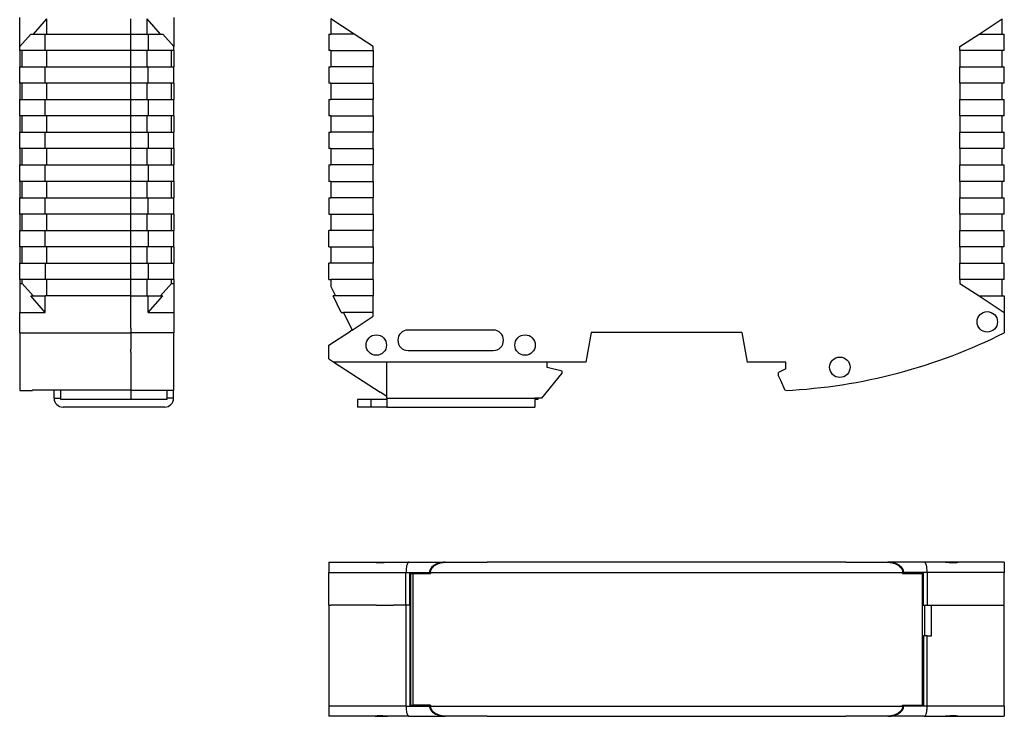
# Model space of a CAD drawing. Extents: x -11 to 300, y -102 to 102.
# Tile 1 of 5: x -11 to 133, y -102 to 0. Entities that reach past the tile are written whole.
import ezdxf

# ---------------------------------------------------------------- set-up
doc = ezdxf.new("R2010")
doc.units = 0
doc.layers.get('0').update_dxf_attribs({"linetype": 'CONTINUOUS'})

# ---------------------------------------------------------------- blocks, each defined once
blk = doc.blocks.new('ME_MAX_GEH-L_G_2-2_H_SELECT__11', base_point=(5, -55.7))
at = {"color": 7}
for p, q in [((5, -0.8), (5, 0.11)), ((9.33, -2.1), (7.37, 0.11)), ((7.37, -2.1), (7.37, 0.11)), ((11.3, 0.3), (11.3, -3.92)), ((5, -2.1), (5, -0.8)), ((5, -2.8), (5, -2.1)), ((5, -2.1), (7.37, -2.1)), ((5, -3.8), (5, -2.8)), ((7.37, -2.1), (7.55, -2.1)), ((7.55, -2.1), (7.55, -4.5)), ((7.55, -2.1), (9.33, -2.1)), ((9.33, -2.1), (9.68, -2.1)), ((11.3, -3.92), (9.68, -2.1)), ((5, -4.5), (5, -3.8)), ((11.3, -4.5), (11.3, -3.92)), ((7.37, -4.5), (5, -4.5)), ((5, -6.9), (5, -4.5)), ((7.55, -4.5), (7.37, -4.5)), ((7.37, -6.9), (7.37, -4.5)), ((10.95, -4.5), (7.55, -4.5)), ((11.3, -4.5), (10.95, -4.5)), ((10.95, -6.9), (10.95, -4.5)), ((11.3, -4.5), (11.3, -6.9)), ((5, -9.3), (5, -6.9)), ((5, -6.9), (7.37, -6.9)), ((7.37, -6.9), (7.55, -6.9)), ((7.55, -6.9), (10.95, -6.9)), ((7.55, -9.3), (7.55, -6.9)), ((10.95, -6.9), (11.3, -6.9)), ((11.3, -9.3), (11.3, -6.9)), ((5, -11.7), (5, -9.3)), ((7.37, -9.3), (5, -9.3)), ((7.37, -11.7), (7.37, -9.3)), ((7.55, -9.3), (7.37, -9.3)), ((10.95, -9.3), (7.55, -9.3)), ((10.95, -11.7), (10.95, -9.3)), ((11.3, -9.3), (10.95, -9.3)), ((11.3, -9.3), (11.3, -11.7)), ((5, -14.1), (5, -11.7)), ((5, -11.7), (7.37, -11.7)), ((7.37, -11.7), (7.55, -11.7)), ((7.55, -11.7), (7.55, -14.1)), ((7.55, -11.7), (10.95, -11.7)), ((10.95, -11.7), (11.3, -11.7)), ((11.3, -14.1), (11.3, -11.7)), ((5, -16.5), (5, -14.1)), ((7.37, -14.1), (5, -14.1)), ((7.37, -16.5), (7.37, -14.1)), ((7.55, -14.1), (7.37, -14.1)), ((10.95, -14.1), (7.55, -14.1)), ((10.95, -16.5), (10.95, -14.1)), ((11.3, -14.1), (10.95, -14.1)), ((11.3, -14.1), (11.3, -16.5)), ((5, -16.5), (7.37, -16.5)), ((5, -18.9), (5, -16.5)), ((7.37, -16.5), (7.55, -16.5)), ((7.55, -16.5), (7.55, -18.9)), ((7.55, -16.5), (10.95, -16.5)), ((10.95, -16.5), (11.3, -16.5)), ((11.3, -18.9), (11.3, -16.5)), ((5, -21.3), (5, -18.9)), ((7.37, -18.9), (5, -18.9)), ((7.37, -21.3), (7.37, -18.9)), ((7.55, -18.9), (7.37, -18.9)), ((10.95, -18.9), (7.55, -18.9)), ((10.95, -21.3), (10.95, -18.9)), ((11.3, -18.9), (10.95, -18.9)), ((11.3, -18.9), (11.3, -21.3)), ((5, -21.3), (7.37, -21.3)), ((5, -22), (5, -21.3)), ((7.37, -21.3), (7.55, -21.3)), ((7.55, -21.3), (10.95, -21.3)), ((7.55, -21.3), (7.55, -23.7)), ((10.95, -21.3), (11.3, -21.3)), ((11.3, -23.7), (11.3, -21.3)), ((5, -23), (5, -22)), ((5, -23.7), (5, -23)), ((7.37, -23.7), (5, -23.7)), ((5, -26.1), (5, -23.7)), ((7.37, -26.1), (7.37, -23.7)), ((7.55, -23.7), (7.37, -23.7)), ((10.95, -23.7), (7.55, -23.7)), ((11.3, -23.7), (10.95, -23.7)), ((10.95, -26.1), (10.95, -23.7)), ((11.3, -23.7), (11.3, -26.1)), ((5, -26.1), (7.37, -26.1)), ((5, -28.5), (5, -26.1)), ((7.37, -26.1), (7.55, -26.1)), ((7.55, -26.1), (10.95, -26.1)), ((7.55, -28.5), (7.55, -26.1)), ((10.95, -26.1), (11.3, -26.1)), ((11.3, -28.5), (11.3, -26.1)), ((5, -30.9), (5, -28.5)), ((7.37, -28.5), (5, -28.5)), ((7.55, -28.5), (7.37, -28.5)), ((7.37, -30.9), (7.37, -28.5)), ((10.95, -28.5), (7.55, -28.5)), ((10.95, -30.9), (10.95, -28.5)), ((11.3, -28.5), (10.95, -28.5)), ((11.3, -28.5), (11.3, -30.9)), ((5, -30.9), (7.37, -30.9)), ((5, -33.3), (5, -30.9)), ((7.37, -30.9), (7.55, -30.9)), ((7.55, -30.9), (10.95, -30.9)), ((7.55, -30.9), (7.55, -33.3)), ((10.95, -30.9), (11.3, -30.9)), ((11.3, -33.3), (11.3, -30.9)), ((5, -35.7), (5, -33.3)), ((7.37, -33.3), (5, -33.3)), ((7.37, -35.7), (7.37, -33.3)), ((7.55, -33.3), (7.37, -33.3)), ((10.95, -33.3), (7.55, -33.3)), ((10.95, -35.7), (10.95, -33.3)), ((11.3, -33.3), (10.95, -33.3)), ((11.3, -33.3), (11.3, -35.7)), ((5, -35.7), (7.37, -35.7)), ((5, -36.4), (5, -35.7)), ((7.37, -35.7), (7.55, -35.7)), ((7.55, -35.7), (7.55, -38.1)), ((7.55, -35.7), (10.95, -35.7)), ((10.95, -35.7), (11.3, -35.7)), ((11.3, -38.1), (11.3, -35.7)), ((5, -37.4), (5, -36.4)), ((5, -38.1), (5, -37.4)), ((7.37, -38.1), (5, -38.1)), ((5, -38.81), (5, -38.1)), ((5, -40.5), (5, -38.81)), ((7.55, -38.1), (7.37, -38.1)), ((7.37, -40.5), (7.37, -38.1)), ((10.95, -38.1), (7.55, -38.1)), ((9.33, -40.5), (10.95, -38.68)), ((10.95, -38.68), (10.95, -38.1)), ((11.3, -38.1), (10.95, -38.1)), ((10.95, -38.68), (11.3, -38.68)), ((11.3, -38.1), (11.3, -38.68)), ((11.3, -38.68), (11.3, -42.9)), ((5, -41.82), (5, -40.5)), ((5, -40.5), (7.37, -40.5)), ((5, -42.71), (5, -41.82)), ((7.37, -40.5), (7.55, -40.5)), ((7.55, -42.9), (9.68, -40.5)), ((7.55, -42.9), (7.55, -40.5)), ((7.55, -40.5), (9.33, -40.5)), ((9.33, -40.5), (9.68, -40.5)), ((5, -44.35), (5, -42.71)), ((7.55, -42.9), (11.3, -42.9)), ((11.3, -42.9), (11.3, -45.89)), ((5, -45.2), (5, -44.35)), ((5, -45.2), (5, -45.89)), ((11.3, -45.89), (5, -45.89)), ((5, -45.89), (5, -46.25)), ((11.3, -54.35), (11.3, -45.89)), ((5, -46.25), (5, -46.8)), ((5, -46.8), (5, -47.7)), ((5, -47.7), (5, -48.3)), ((5, -48.75), (5, -48.3)), ((5, -48.75), (5, -50.2)), ((5, -50.2), (5, -54.28)), ((5, -54.28), (5, -54.35)), ((11.3, -54.35), (5, -54.35)), ((5, -54.35), (5, -55.7)), ((10.25, -54.35), (10.25, -55.5)), ((10.25, -55.7), (5, -55.7)), ((10.25, -55.5), (10.25, -55.7))]:
    blk.add_line(p, q, dxfattribs=at)
blk = doc.blocks.new('ME_MAX_22_5_GEH-R_G_2-2_H_SELE3', base_point=(-11.3, -55.7))
at = {"color": 7}
for p, q in [((-11.3, -3.92), (-11.3, 0.3)), ((-7.37, 0.11), (-9.33, -2.1)), ((-7.37, 0.11), (-7.37, -2.1)), ((5, -0.8), (5, 0.11)), ((5, -2.1), (5, -0.8)), ((-11.3, -3.92), (-9.68, -2.1)), ((-9.68, -2.1), (-9.33, -2.1)), ((-9.33, -2.1), (-7.55, -2.1)), ((-7.55, -2.1), (-7.37, -2.1)), ((-7.55, -4.5), (-7.55, -2.1)), ((-7.37, -2.1), (5, -2.1)), ((5, -2.8), (5, -2.1)), ((5, -3.8), (5, -2.8)), ((-11.3, -4.5), (-11.3, -3.92)), ((5, -4.5), (5, -3.8)), ((-10.95, -4.5), (-11.3, -4.5)), ((-11.3, -4.5), (-11.3, -6.9)), ((-10.95, -6.9), (-10.95, -4.5)), ((-7.55, -4.5), (-10.95, -4.5)), ((-7.37, -4.5), (-7.55, -4.5)), ((-7.37, -4.5), (-7.37, -6.9)), ((5, -4.5), (-7.37, -4.5)), ((5, -6.9), (5, -4.5)), ((-11.3, -6.9), (-10.95, -6.9)), ((-11.3, -9.3), (-11.3, -6.9)), ((-10.95, -6.9), (-7.55, -6.9)), ((-7.55, -9.3), (-7.55, -6.9)), ((-7.55, -6.9), (-7.37, -6.9)), ((-7.37, -6.9), (5, -6.9)), ((5, -9.3), (5, -6.9)), ((-10.95, -9.3), (-11.3, -9.3)), ((-11.3, -9.3), (-11.3, -11.7)), ((-10.95, -11.7), (-10.95, -9.3)), ((-7.55, -9.3), (-10.95, -9.3)), ((-7.37, -9.3), (-7.55, -9.3)), ((5, -9.3), (-7.37, -9.3)), ((-7.37, -9.3), (-7.37, -11.7)), ((5, -11.7), (5, -9.3)), ((-11.3, -11.7), (-10.95, -11.7)), ((-11.3, -14.1), (-11.3, -11.7)), ((-10.95, -11.7), (-7.55, -11.7)), ((-7.55, -14.1), (-7.55, -11.7)), ((-7.55, -11.7), (-7.37, -11.7)), ((-7.37, -11.7), (5, -11.7)), ((5, -14.1), (5, -11.7)), ((-10.95, -14.1), (-11.3, -14.1)), ((-11.3, -14.1), (-11.3, -16.5)), ((-7.55, -14.1), (-10.95, -14.1)), ((-10.95, -16.5), (-10.95, -14.1)), ((-7.37, -14.1), (-7.55, -14.1)), ((-7.37, -14.1), (-7.37, -16.5)), ((5, -14.1), (-7.37, -14.1)), ((5, -16.5), (5, -14.1)), ((-11.3, -16.5), (-10.95, -16.5)), ((-11.3, -18.9), (-11.3, -16.5)), ((-10.95, -16.5), (-7.55, -16.5)), ((-7.55, -18.9), (-7.55, -16.5)), ((-7.55, -16.5), (-7.37, -16.5)), ((-7.37, -16.5), (5, -16.5)), ((5, -18.9), (5, -16.5)), ((-11.3, -18.9), (-11.3, -21.3)), ((-10.95, -18.9), (-11.3, -18.9)), ((-10.95, -21.3), (-10.95, -18.9)), ((-7.55, -18.9), (-10.95, -18.9)), ((-7.37, -18.9), (-7.55, -18.9)), ((-7.37, -18.9), (-7.37, -21.3)), ((5, -18.9), (-7.37, -18.9)), ((5, -21.3), (5, -18.9)), ((-11.3, -21.3), (-10.95, -21.3)), ((-11.3, -23.7), (-11.3, -21.3)), ((-10.95, -21.3), (-7.55, -21.3)), ((-7.55, -21.3), (-7.37, -21.3)), ((-7.55, -23.7), (-7.55, -21.3)), ((-7.37, -21.3), (5, -21.3)), ((5, -22), (5, -21.3)), ((5, -23), (5, -22)), ((5, -23.7), (5, -23)), ((-11.3, -23.7), (-11.3, -26.1)), ((-10.95, -23.7), (-11.3, -23.7)), ((-7.55, -23.7), (-10.95, -23.7)), ((-10.95, -26.1), (-10.95, -23.7)), ((-7.37, -23.7), (-7.55, -23.7)), ((-7.37, -23.7), (-7.37, -26.1)), ((5, -23.7), (-7.37, -23.7)), ((5, -26.1), (5, -23.7)), ((-11.3, -26.1), (-10.95, -26.1)), ((-11.3, -28.5), (-11.3, -26.1)), ((-10.95, -26.1), (-7.55, -26.1)), ((-7.55, -28.5), (-7.55, -26.1)), ((-7.55, -26.1), (-7.37, -26.1)), ((-7.37, -26.1), (5, -26.1)), ((5, -28.5), (5, -26.1)), ((-11.3, -28.5), (-11.3, -30.9)), ((-10.95, -28.5), (-11.3, -28.5)), ((-7.55, -28.5), (-10.95, -28.5)), ((-10.95, -30.9), (-10.95, -28.5)), ((-7.37, -28.5), (-7.55, -28.5)), ((-7.37, -28.5), (-7.37, -30.9)), ((5, -28.5), (-7.37, -28.5)), ((5, -30.9), (5, -28.5)), ((-11.3, -30.9), (-10.95, -30.9)), ((-11.3, -33.3), (-11.3, -30.9)), ((-10.95, -30.9), (-7.55, -30.9)), ((-7.55, -30.9), (-7.37, -30.9)), ((-7.55, -33.3), (-7.55, -30.9)), ((-7.37, -30.9), (5, -30.9)), ((5, -33.3), (5, -30.9)), ((-10.95, -33.3), (-11.3, -33.3)), ((-11.3, -33.3), (-11.3, -35.7)), ((-7.55, -33.3), (-10.95, -33.3)), ((-10.95, -35.7), (-10.95, -33.3)), ((-7.37, -33.3), (-7.55, -33.3)), ((-7.37, -33.3), (-7.37, -35.7)), ((5, -33.3), (-7.37, -33.3)), ((5, -35.7), (5, -33.3)), ((-11.3, -35.7), (-10.95, -35.7)), ((-11.3, -38.1), (-11.3, -35.7)), ((-10.95, -35.7), (-7.55, -35.7)), ((-7.55, -35.7), (-7.55, -38.1)), ((-7.55, -35.7), (-7.37, -35.7)), ((-7.37, -35.7), (5, -35.7)), ((5, -36.4), (5, -35.7)), ((5, -37.4), (5, -36.4)), ((5, -38.1), (5, -37.4)), ((-10.95, -38.1), (-11.3, -38.1)), ((-11.3, -38.1), (-11.3, -38.68)), ((-11.3, -38.68), (-10.95, -38.68)), ((-11.3, -38.68), (-11.3, -42.9)), ((-7.55, -38.1), (-10.95, -38.1)), ((-10.95, -38.68), (-10.95, -38.1)), ((-10.95, -38.68), (-9.33, -40.5)), ((-7.37, -38.1), (-7.55, -38.1)), ((-7.37, -38.1), (-7.37, -40.5)), ((5, -38.1), (-7.37, -38.1)), ((5, -38.81), (5, -38.1)), ((5, -40.5), (5, -38.81)), ((-7.55, -42.9), (-9.68, -40.5)), ((-9.68, -40.5), (-9.33, -40.5)), ((-9.33, -40.5), (-7.55, -40.5)), ((-7.37, -40.5), (-7.55, -40.5)), ((-7.55, -42.9), (-7.55, -40.5)), ((5, -40.5), (-7.37, -40.5)), ((5, -41.82), (5, -40.5)), ((5, -42.71), (5, -41.82)), ((-11.3, -45.89), (-11.3, -42.9)), ((-11.3, -42.9), (-7.55, -42.9)), ((5, -44.35), (5, -42.71)), ((5, -45.2), (5, -44.35)), ((-11.3, -45.89), (-11.3, -54.35)), ((-11.3, -45.89), (5, -45.89)), ((5, -45.2), (5, -45.89)), ((5, -45.89), (5, -46.25)), ((5, -46.25), (5, -46.8)), ((5, -46.8), (5, -47.7)), ((5, -47.7), (5, -48.3)), ((5, -48.75), (5, -48.3)), ((5, -48.75), (5, -50.2)), ((5, -50.2), (5, -54.28)), ((-11.3, -54.35), (-9.4, -54.35)), ((-9.4, -54.28), (-9.4, -54.35)), ((-9.4, -54.28), (5, -54.28)), ((-5.25, -55.5), (-5.25, -54.28)), ((5, -54.28), (5, -54.35)), ((5, -54.35), (5, -55.7)), ((-5.25, -55.7), (-5.25, -55.5)), ((5, -55.7), (-5.25, -55.7))]:
    blk.add_line(p, q, dxfattribs=at)
blk = doc.blocks.new('VAL-M_FUSSRIEGEL_H_SELECT__13', base_point=(-6.25, -56.8))
at = {"color": 7}
for p, q in [((-6.25, -55.5), (-6.25, -54.28)), ((-5.25, -55.5), (-5.25, -54.28)), ((10.25, -54.35), (10.25, -55.5)), ((11.25, -55.5), (11.25, -54.35)), ((-6.25, -55.5), (-5.25, -55.5)), ((-5.25, -55.7), (-5.25, -55.5)), ((5, -55.7), (-5.25, -55.7)), ((10.25, -55.7), (5, -55.7)), ((10.25, -55.5), (10.25, -55.7)), ((11.25, -55.5), (10.25, -55.5)), ((9.95, -56.8), (-4.95, -56.8))]:
    blk.add_line(p, q, dxfattribs=at)
for centre, start, end in [((-4.95, -55.5), 180, 270), ((9.95, -55.5), 270, 0)]:
    blk.add_arc(centre, 1.3, start, end, dxfattribs=at)
blk = doc.blocks.new('ME_MAX_22_5_G_2-2_H_SELECT__14', base_point=(-11.3, -56.8))
for name, p in [('ME_MAX_22_5_GEH-R_G_2-2_H_SELE3', (-11.3, -55.7)), ('ME_MAX_GEH-L_G_2-2_H_SELECT__11', (5, -55.7)), ('VAL-M_FUSSRIEGEL_H_SELECT__13', (-6.25, -56.8))]:
    blk.add_blockref(name, p)
blk = doc.blocks.new('SA-RECHTS1', base_point=(-11.3, -56.8))
blk.add_blockref('ME_MAX_22_5_G_2-2_H_SELECT__14', (-11.3, -56.8))
blk = doc.blocks.new('ME_MAX_GEH-L_G_2-2_H_SELECT__27', base_point=(34.02, -85.82))
at = {"color": 7}
for p, q in [((34.02, -79.52), (34.02, -81.02)), ((34.02, -79.52), (40.8, -79.52)), ((40.8, -79.52), (42.62, -79.52)), ((42.62, -79.52), (45.76, -79.52)), ((45.76, -79.52), (51.08, -79.52)), ((51.08, -79.52), (51.23, -79.52)), ((51.23, -79.52), (57.24, -79.52)), ((58.12, -79.52), (57.24, -79.52)), ((99.92, -79.52), (58.12, -79.52)), ((101.02, -79.52), (99.92, -79.52)), ((109.8, -79.52), (101.02, -79.52)), ((109.8, -79.52), (115.81, -79.52)), ((115.81, -79.52), (115.96, -79.52)), ((121.28, -79.52), (115.96, -79.52)), ((124.42, -79.52), (121.28, -79.52)), ((126.24, -79.52), (124.42, -79.52)), ((133.02, -79.52), (126.24, -79.52)), ((133.02, -79.52), (133.02, -81.02)), ((34.02, -85.82), (34.02, -81.02)), ((34.02, -81.02), (45.32, -81.02)), ((45.32, -85.82), (45.32, -81.02)), ((45.32, -81.02), (48.77, -81.02)), ((48.77, -81.12), (45.87, -81.12)), ((45.87, -85.82), (45.87, -81.12)), ((48.77, -81.12), (48.77, -81.02)), ((48.77, -81.12), (48.92, -81.12)), ((71.23, -81.02), (94.57, -81.02)), ((118.12, -81.12), (118.27, -81.12)), ((118.27, -81.02), (118.27, -81.12)), ((121.72, -81.02), (118.27, -81.02)), ((121.17, -81.12), (118.27, -81.12)), ((121.17, -85.82), (121.17, -81.12)), ((133.02, -81.02), (121.72, -81.02)), ((121.72, -81.02), (121.72, -85.82)), ((133.02, -85.82), (133.02, -81.02)), ((34.02, -85.82), (34.32, -85.82)), ((34.65, -85.82), (34.32, -85.82)), ((34.99, -85.82), (34.65, -85.82)), ((35.35, -85.82), (34.99, -85.82)), ((35.72, -85.82), (35.35, -85.82)), ((37.17, -85.82), (35.72, -85.82)), ((37.19, -85.82), (37.17, -85.82)), ((37.42, -85.82), (37.19, -85.82)), ((37.63, -85.82), (37.42, -85.82)), ((37.67, -85.82), (37.63, -85.82)), ((37.89, -85.82), (37.67, -85.82)), ((38.84, -85.82), (37.89, -85.82)), ((39.77, -85.82), (38.84, -85.82)), ((39.79, -85.82), (39.77, -85.82)), ((40.29, -85.82), (39.79, -85.82)), ((40.31, -85.82), (40.29, -85.82)), ((40.61, -85.82), (40.31, -85.82)), ((40.63, -85.82), (40.61, -85.82)), ((40.97, -85.82), (40.63, -85.82)), ((40.97, -85.82), (41.13, -85.82)), ((41.13, -85.82), (41.15, -85.82)), ((41.15, -85.82), (43.47, -85.82)), ((45.26, -85.82), (43.47, -85.82)), ((45.28, -85.82), (45.26, -85.82)), ((45.32, -85.82), (45.28, -85.82)), ((45.87, -85.82), (45.32, -85.82)), ((46.02, -85.82), (45.87, -85.82)), ((121.02, -85.82), (121.17, -85.82)), ((121.17, -85.82), (121.38, -85.82)), ((121.38, -85.82), (121.72, -85.82)), ((121.72, -85.82), (121.76, -85.82)), ((121.76, -85.82), (121.78, -85.82)), ((121.78, -85.82), (122.35, -85.82)), ((122.35, -85.82), (125.89, -85.82)), ((125.89, -85.82), (125.91, -85.82)), ((125.91, -85.82), (126.41, -85.82)), ((126.41, -85.82), (126.43, -85.82)), ((126.43, -85.82), (126.73, -85.82)), ((126.73, -85.82), (126.75, -85.82)), ((126.75, -85.82), (127.25, -85.82)), ((127.25, -85.82), (127.27, -85.82)), ((127.27, -85.82), (128.02, -85.82)), ((128.02, -85.82), (129.15, -85.82)), ((129.15, -85.82), (129.37, -85.82)), ((129.37, -85.82), (130.52, -85.82)), ((130.52, -85.82), (131.32, -85.82)), ((131.32, -85.82), (131.69, -85.82)), ((131.69, -85.82), (132.72, -85.82)), ((132.72, -85.82), (133.02, -85.82))]:
    blk.add_line(p, q, dxfattribs=at)
for points in [[(40.8, -79.52, -0.049476), (40.86, -79.53, 0.003337), (40.97, -79.55), (41.04, -79.56, 0.016398), (41.18, -79.58), (41.32, -79.59), (41.45, -79.59, 0.018281), (41.77, -79.58), (41.94, -79.57), (42.11, -79.55, -0.010813), (42.45, -79.52), (42.62, -79.52)], [(45.76, -79.52, 0.139371), (45.69, -79.54, 0.092196), (45.61, -79.61, 0.055002), (45.54, -79.72, 0.034968), (45.48, -79.87, 0.024605), (45.42, -80.06, 0.019046), (45.38, -80.27, 0.02291), (45.34, -80.63, 0.019914), (45.32, -81.02)], [(51.08, -79.52, 0.034065), (50.6, -79.55, 0.035598), (50.14, -79.65, 0.039238), (49.72, -79.81, 0.044815), (49.36, -80.02, 0.053533), (49.08, -80.27, 0.05288), (48.91, -80.51, 0.060404), (48.81, -80.76, 0.066166), (48.77, -81.02)], [(118.27, -81.02, 0.066595), (118.23, -80.76, 0.062068), (118.13, -80.51, 0.055065), (117.96, -80.27, 0.055835), (117.68, -80.02, 0.046728), (117.32, -79.81, 0.04046), (116.9, -79.65, 0.036225), (116.44, -79.55, 0.034422), (115.96, -79.52)], [(121.72, -81.02, 0.019521), (121.7, -80.63, 0.021912), (121.66, -80.27, 0.017985), (121.62, -80.06, 0.022872), (121.56, -79.87, 0.031873), (121.5, -79.72, 0.048525), (121.43, -79.61, 0.080797), (121.35, -79.54, 0.130293), (121.28, -79.52)], [(124.42, -79.52, -0.020449), (124.76, -79.54), (124.93, -79.55, 0.005388), (125.27, -79.58), (125.43, -79.59), (125.59, -79.59, 0.024543), (125.86, -79.58), (125.93, -79.57, 0.012508), (126.07, -79.55), (126.13, -79.54, -0.009911), (126.22, -79.52), (126.24, -79.52)]]:
    blk.add_lwpolyline(points, format="xyb", dxfattribs=at)
blk = doc.blocks.new('ME_MAX_22_5_GEH-R_G_2-2_H_SELE8', base_point=(34.02, -102.12))
at = {"color": 7}
for p, q in [((34.02, -85.82), (34.32, -85.82)), ((34.02, -85.82), (34.02, -100.62)), ((34.65, -85.82), (34.32, -85.82)), ((34.99, -85.82), (34.65, -85.82)), ((35.35, -85.82), (34.99, -85.82)), ((35.72, -85.82), (35.35, -85.82)), ((37.17, -85.82), (35.72, -85.82)), ((37.19, -85.82), (37.17, -85.82)), ((37.42, -85.82), (37.19, -85.82)), ((37.63, -85.82), (37.42, -85.82)), ((37.67, -85.82), (37.63, -85.82)), ((37.89, -85.82), (37.67, -85.82)), ((38.84, -85.82), (37.89, -85.82)), ((39.77, -85.82), (38.84, -85.82)), ((39.79, -85.82), (39.77, -85.82)), ((40.29, -85.82), (39.79, -85.82)), ((40.31, -85.82), (40.29, -85.82)), ((40.61, -85.82), (40.31, -85.82)), ((40.63, -85.82), (40.61, -85.82)), ((40.97, -85.82), (40.63, -85.82)), ((40.97, -85.82), (41.13, -85.82)), ((41.13, -85.82), (41.15, -85.82)), ((41.15, -85.82), (43.47, -85.82)), ((45.26, -85.82), (43.47, -85.82)), ((45.28, -85.82), (45.26, -85.82)), ((45.32, -85.82), (45.28, -85.82)), ((45.87, -85.82), (45.32, -85.82)), ((45.32, -85.82), (45.32, -100.62)), ((46.02, -85.82), (45.87, -85.82)), ((45.87, -85.82), (45.87, -100.52)), ((121.02, -85.82), (121.17, -85.82)), ((121.17, -85.82), (121.38, -85.82)), ((121.38, -85.82), (121.72, -85.82)), ((121.38, -90.32), (121.38, -85.82)), ((121.72, -85.82), (121.76, -85.82)), ((121.76, -85.82), (121.78, -85.82)), ((121.78, -85.82), (122.35, -85.82)), ((122.35, -85.82), (125.89, -85.82)), ((122.35, -90.32), (122.35, -85.82)), ((125.89, -85.82), (125.91, -85.82)), ((125.91, -85.82), (126.41, -85.82)), ((126.41, -85.82), (126.43, -85.82)), ((126.43, -85.82), (126.73, -85.82)), ((126.73, -85.82), (126.75, -85.82)), ((126.75, -85.82), (127.25, -85.82)), ((127.25, -85.82), (127.27, -85.82)), ((127.27, -85.82), (128.02, -85.82)), ((128.02, -85.82), (129.15, -85.82)), ((129.15, -85.82), (129.37, -85.82)), ((129.37, -85.82), (130.52, -85.82)), ((130.52, -85.82), (131.32, -85.82)), ((131.32, -85.82), (131.69, -85.82)), ((131.69, -85.82), (132.72, -85.82)), ((132.72, -85.82), (133.02, -85.82)), ((133.02, -100.62), (133.02, -85.82)), ((121.38, -90.32), (121.17, -90.32)), ((121.17, -90.32), (121.17, -100.52)), ((121.72, -90.32), (121.38, -90.32)), ((121.72, -90.32), (122.35, -90.32)), ((121.72, -100.62), (121.72, -90.32)), ((45.32, -100.62), (34.02, -100.62)), ((34.02, -100.62), (34.02, -102.12)), ((45.32, -100.62), (48.77, -100.62)), ((48.77, -100.52), (45.87, -100.52)), ((48.92, -100.52), (48.77, -100.52)), ((48.77, -100.62), (48.77, -100.52)), ((118.27, -100.52), (118.12, -100.52)), ((118.27, -100.52), (118.27, -100.62)), ((121.17, -100.52), (118.27, -100.52)), ((121.72, -100.62), (118.27, -100.62)), ((133.02, -100.62), (121.72, -100.62)), ((133.02, -100.62), (133.02, -102.12)), ((40.8, -102.12), (34.02, -102.12)), ((40.8, -102.12), (42.62, -102.12)), ((45.76, -102.12), (42.62, -102.12)), ((45.76, -102.12), (51.08, -102.12)), ((51.23, -102.12), (51.08, -102.12)), ((57.24, -102.12), (51.23, -102.12)), ((57.24, -102.12), (58.12, -102.12)), ((58.12, -102.12), (99.92, -102.12)), ((99.92, -102.12), (101.02, -102.12)), ((101.02, -102.12), (109.8, -102.12)), ((115.81, -102.12), (109.8, -102.12)), ((115.96, -102.12), (115.81, -102.12)), ((121.28, -102.12), (115.96, -102.12)), ((121.28, -102.12), (124.42, -102.12)), ((124.42, -102.12), (126.24, -102.12)), ((126.24, -102.12), (133.02, -102.12))]:
    blk.add_line(p, q, dxfattribs=at)
for points in [[(45.32, -100.62, 0.019521), (45.34, -101.01, 0.021912), (45.38, -101.37, 0.017985), (45.42, -101.58, 0.022872), (45.48, -101.77, 0.031873), (45.54, -101.92, 0.048525), (45.61, -102.03, 0.080797), (45.69, -102.1, 0.130293), (45.76, -102.12)], [(48.77, -100.62, 0.066595), (48.81, -100.88, 0.062068), (48.91, -101.13, 0.055065), (49.08, -101.37, 0.055835), (49.36, -101.62, 0.046728), (49.72, -101.83, 0.04046), (50.14, -101.99, 0.036225), (50.6, -102.09, 0.034422), (51.08, -102.12)], [(115.96, -102.12, 0.034065), (116.44, -102.09, 0.035598), (116.9, -101.99, 0.039238), (117.32, -101.83, 0.044815), (117.68, -101.62, 0.053533), (117.96, -101.37, 0.05288), (118.13, -101.13, 0.060404), (118.23, -100.88, 0.066166), (118.27, -100.62)], [(121.28, -102.12, 0.139371), (121.35, -102.1, 0.092196), (121.43, -102.03, 0.055002), (121.5, -101.92, 0.034968), (121.56, -101.77, 0.024605), (121.62, -101.58, 0.019046), (121.66, -101.37, 0.02291), (121.7, -101.01, 0.019914), (121.72, -100.62)], [(42.62, -102.12, -0.020449), (42.28, -102.1), (42.11, -102.09, 0.005388), (41.77, -102.06), (41.61, -102.05), (41.45, -102.05, 0.024543), (41.18, -102.06), (41.11, -102.07, 0.012508), (40.97, -102.09), (40.91, -102.1, -0.009911), (40.82, -102.12), (40.8, -102.12)], [(126.24, -102.12, -0.049476), (126.18, -102.11, 0.003337), (126.07, -102.09), (126, -102.08, 0.016398), (125.86, -102.06), (125.72, -102.05), (125.59, -102.05, 0.018281), (125.27, -102.06), (125.1, -102.07), (124.93, -102.09, -0.010813), (124.59, -102.12), (124.42, -102.12)]]:
    blk.add_lwpolyline(points, format="xyb", dxfattribs=at)
blk = doc.blocks.new('ME_MAX_22_5_DKL_H_SELECT__29', base_point=(46.02, -102.12))
at = {"color": 7}
for p, q in [((51.23, -79.52), (57.24, -79.52)), ((58.12, -79.52), (57.24, -79.52)), ((99.92, -79.52), (58.12, -79.52)), ((101.02, -79.52), (99.92, -79.52)), ((109.8, -79.52), (101.02, -79.52)), ((109.8, -79.52), (115.81, -79.52)), ((46.02, -81.17), (46.32, -81.17)), ((46.02, -100.47), (46.02, -81.17)), ((46.32, -81.17), (46.55, -81.17)), ((46.32, -81.17), (46.32, -100.47)), ((46.55, -81.17), (46.55, -81.12)), ((46.55, -81.17), (47.9, -81.17)), ((47.9, -81.17), (47.9, -81.12)), ((47.9, -81.17), (48.92, -81.17)), ((48.92, -81.02), (48.92, -81.17)), ((48.92, -81.02), (71.23, -81.02)), ((71.23, -81.02), (94.57, -81.02)), ((94.57, -81.02), (118.12, -81.02)), ((118.12, -81.17), (118.12, -81.02)), ((118.12, -81.17), (119.12, -81.17)), ((119.12, -81.17), (120.52, -81.17)), ((120.52, -81.17), (121.02, -81.17)), ((121.02, -100.47), (121.02, -81.17)), ((46.02, -100.47), (46.32, -100.47)), ((46.55, -100.47), (46.32, -100.47)), ((46.55, -100.52), (46.55, -100.47)), ((47.9, -100.47), (46.55, -100.47)), ((47.9, -100.52), (47.9, -100.47)), ((48.92, -100.47), (47.9, -100.47)), ((48.92, -100.47), (48.92, -100.62)), ((48.92, -100.62), (118.12, -100.62)), ((118.12, -100.62), (118.12, -100.47)), ((118.12, -100.47), (119.12, -100.47)), ((119.12, -100.47), (120.52, -100.47)), ((120.52, -100.47), (121.02, -100.47)), ((57.24, -102.12), (51.23, -102.12)), ((57.24, -102.12), (58.12, -102.12)), ((58.12, -102.12), (99.92, -102.12)), ((99.92, -102.12), (101.02, -102.12)), ((101.02, -102.12), (109.8, -102.12)), ((115.81, -102.12), (109.8, -102.12))]:
    blk.add_line(p, q, dxfattribs=at)
for points in [[(48.92, -81.02, -0.066595), (48.96, -80.76, -0.062068), (49.06, -80.51, -0.055065), (49.23, -80.27, -0.055835), (49.51, -80.02, -0.046728), (49.87, -79.81, -0.04046), (50.29, -79.65, -0.036225), (50.75, -79.55, -0.034422), (51.23, -79.52)], [(115.81, -79.52, -0.034065), (116.29, -79.55, -0.035598), (116.75, -79.65, -0.039238), (117.17, -79.81, -0.044815), (117.53, -80.02, -0.053533), (117.81, -80.27, -0.05288), (117.98, -80.51, -0.060404), (118.08, -80.76, -0.066166), (118.12, -81.02)], [(51.23, -102.12, -0.034065), (50.75, -102.09, -0.035598), (50.29, -101.99, -0.039238), (49.87, -101.83, -0.044815), (49.51, -101.62, -0.053533), (49.23, -101.37, -0.05288), (49.06, -101.13, -0.060404), (48.96, -100.88, -0.066166), (48.92, -100.62)], [(118.12, -100.62, -0.066595), (118.08, -100.88, -0.062068), (117.98, -101.13, -0.055065), (117.81, -101.37, -0.055835), (117.53, -101.62, -0.046728), (117.17, -101.83, -0.04046), (116.75, -101.99, -0.036225), (116.29, -102.09, -0.034422), (115.81, -102.12)]]:
    blk.add_lwpolyline(points, format="xyb", dxfattribs=at)
for centre, start, end in [((119.32, -81.17), 165.5225, 180), ((120.32, -81.17), 0, 14.4775), ((119.32, -100.47), 180, 194.4775), ((120.32, -100.47), 345.5225, 0)]:
    blk.add_arc(centre, 0.2, start, end, dxfattribs=at)
blk = doc.blocks.new('ME_MAX_22_5_G_2-2_H_SELECT__30', base_point=(34.02, -102.12))
for name, p in [('ME_MAX_GEH-L_G_2-2_H_SELECT__27', (34.02, -85.82)), ('ME_MAX_22_5_DKL_H_SELECT__29', (46.02, -102.12)), ('ME_MAX_22_5_GEH-R_G_2-2_H_SELE8', (34.02, -102.12))]:
    blk.add_blockref(name, p)
blk = doc.blocks.new('DRFSICHT1', base_point=(34.02, -102.12))
blk.add_blockref('ME_MAX_22_5_G_2-2_H_SELECT__30', (34.02, -102.12))
blk = doc.blocks.new('ME_MAX_GEH-L_G_2-2_H_SELECT__32', base_point=(34.02, -55.7))
at = {"color": 7}
for p, q in [((34.32, 0.11), (34.32, -2.1)), ((132.72, -2.1), (132.72, 0.11)), ((34.02, -2.1), (34.32, -2.1)), ((34.02, -2.1), (34.02, -4.5)), ((132.72, -2.1), (133.02, -2.1)), ((133.02, -4.5), (133.02, -2.1)), ((34.32, -4.5), (34.02, -4.5)), ((34.32, -4.5), (34.32, -6.9)), ((132.72, -6.9), (132.72, -4.5)), ((133.02, -4.5), (132.72, -4.5)), ((34.02, -6.9), (34.32, -6.9)), ((34.02, -6.9), (34.02, -9.3)), ((132.72, -6.9), (133.02, -6.9)), ((133.02, -9.3), (133.02, -6.9)), ((34.32, -9.3), (34.02, -9.3)), ((34.32, -9.3), (34.32, -11.7)), ((132.72, -11.7), (132.72, -9.3)), ((133.02, -9.3), (132.72, -9.3)), ((34.02, -11.7), (34.32, -11.7)), ((34.02, -11.7), (34.02, -14.1)), ((132.72, -11.7), (133.02, -11.7)), ((133.02, -14.1), (133.02, -11.7)), ((34.32, -14.1), (34.02, -14.1)), ((34.32, -14.1), (34.32, -16.5)), ((132.72, -16.5), (132.72, -14.1)), ((133.02, -14.1), (132.72, -14.1)), ((34.02, -16.5), (34.32, -16.5)), ((34.02, -16.5), (34.02, -18.9)), ((132.72, -16.5), (133.02, -16.5)), ((133.02, -18.9), (133.02, -16.5)), ((34.32, -18.9), (34.02, -18.9)), ((34.32, -18.9), (34.32, -21.3)), ((132.72, -21.3), (132.72, -18.9)), ((133.02, -18.9), (132.72, -18.9)), ((34.02, -21.3), (34.32, -21.3)), ((34.02, -21.3), (34.02, -23.7)), ((132.72, -21.3), (133.02, -21.3)), ((133.02, -23.7), (133.02, -21.3)), ((34.32, -23.7), (34.02, -23.7)), ((34.32, -23.7), (34.32, -26.1)), ((132.72, -26.1), (132.72, -23.7)), ((133.02, -23.7), (132.72, -23.7)), ((34.02, -26.1), (34.32, -26.1)), ((34.02, -26.1), (34.02, -28.5)), ((132.72, -26.1), (133.02, -26.1)), ((133.02, -28.5), (133.02, -26.1)), ((34.02, -28.5), (34.32, -28.5)), ((34.32, -28.5), (34.32, -30.9)), ((132.72, -30.9), (132.72, -28.5)), ((133.02, -28.5), (132.72, -28.5)), ((34.32, -30.9), (34.02, -30.9)), ((34.02, -33.3), (34.02, -30.9)), ((132.72, -30.9), (133.02, -30.9)), ((133.02, -33.3), (133.02, -30.9)), ((34.02, -33.3), (34.32, -33.3)), ((34.32, -33.3), (34.32, -35.7)), ((133.02, -33.3), (132.72, -33.3)), ((132.72, -35.7), (132.72, -33.3)), ((34.32, -35.7), (34.02, -35.7)), ((34.02, -38.1), (34.02, -35.7)), ((132.72, -35.7), (133.02, -35.7)), ((133.02, -38.1), (133.02, -35.7)), ((34.02, -38.1), (34.32, -38.1)), ((34.32, -38.1), (34.32, -39.13)), ((133.02, -38.1), (132.72, -38.1)), ((132.72, -40.5), (132.72, -38.1)), ((34.32, -39.13), (34.99, -40.5)), ((35.82, -42.9), (34.65, -40.5)), ((34.99, -40.5), (34.65, -40.5)), ((132.72, -40.5), (133.02, -40.5)), ((133.02, -40.5), (133.02, -42.9)), ((35.82, -42.9), (36.16, -42.9)), ((36.16, -42.9), (37.42, -45.49)), ((133.02, -42.9), (133.02, -45.89)), ((34.02, -47.7), (37.17, -45.66)), ((37.42, -45.49), (37.17, -45.66)), ((72.47, -45.85), (71.7, -50.2)), ((94.57, -45.85), (72.47, -45.85)), ((94.57, -45.85), (95, -48.3)), ((34.02, -49.73), (34.02, -47.7)), ((95, -48.3), (95.34, -50.2)), ((34.02, -49.73), (34.75, -50.2)), ((34.75, -50.2), (41.53, -54.6)), ((60.27, -50.2), (43.47, -50.2)), ((66.02, -50.2), (64.67, -50.2)), ((71.7, -50.2), (66.02, -50.2)), ((101.02, -50.2), (95.34, -50.2)), ((101.02, -51.2), (101.02, -50.2)), ((101.02, -51.2), (99.92, -51.71)), ((99.92, -52.2), (99.92, -51.71)), ((100.25, -52.9), (99.92, -52.2)), ((100.92, -54.35), (100.25, -52.9)), ((42.52, -55.25), (41.53, -54.6)), ((64.67, -55.7), (64.22, -55.7)), ((64.67, -55.5), (64.67, -55.7))]:
    blk.add_line(p, q, dxfattribs=at)
blk.add_arc((97.02, 25.55), 80, 272.7977, 296.7437, dxfattribs=at)
blk = doc.blocks.new('ME_MAX_22_5_GEH-R_G_2-2_H_SELE9', base_point=(34.02, -55.7))
at = {"color": 7}
for p, q in [((34.32, 0.11), (34.32, -2.1)), ((37.72, -2.1), (34.32, 0.11)), ((129.32, -2.1), (132.72, 0.11)), ((132.72, -2.1), (132.72, 0.11)), ((34.02, -2.1), (34.32, -2.1)), ((34.02, -2.1), (34.02, -4.5)), ((37.72, -2.1), (34.32, -2.1)), ((40.52, -3.92), (37.72, -2.1)), ((126.52, -3.92), (129.32, -2.1)), ((129.32, -2.1), (132.72, -2.1)), ((132.72, -2.1), (133.02, -2.1)), ((133.02, -4.5), (133.02, -2.1)), ((40.52, -4.5), (40.52, -3.92)), ((126.52, -4.5), (126.52, -3.92)), ((34.32, -4.5), (34.02, -4.5)), ((34.32, -4.5), (34.32, -6.9)), ((34.32, -4.5), (40.52, -4.5)), ((40.52, -4.5), (40.52, -6.9)), ((126.52, -4.5), (126.52, -6.9)), ((132.72, -4.5), (126.52, -4.5)), ((132.72, -6.9), (132.72, -4.5)), ((133.02, -4.5), (132.72, -4.5)), ((34.02, -6.9), (34.32, -6.9)), ((34.02, -6.9), (34.02, -9.3)), ((40.52, -6.9), (34.32, -6.9)), ((40.52, -9.3), (40.52, -6.9)), ((126.52, -9.3), (126.52, -6.9)), ((126.52, -6.9), (132.72, -6.9)), ((132.72, -6.9), (133.02, -6.9)), ((133.02, -9.3), (133.02, -6.9)), ((34.32, -9.3), (34.02, -9.3)), ((34.32, -9.3), (34.32, -11.7)), ((34.32, -9.3), (40.52, -9.3)), ((40.52, -9.3), (40.52, -11.7)), ((126.52, -9.3), (126.52, -11.7)), ((132.72, -9.3), (126.52, -9.3)), ((132.72, -11.7), (132.72, -9.3)), ((133.02, -9.3), (132.72, -9.3)), ((34.02, -11.7), (34.32, -11.7)), ((34.02, -11.7), (34.02, -14.1)), ((40.52, -11.7), (34.32, -11.7)), ((40.52, -14.1), (40.52, -11.7)), ((126.52, -14.1), (126.52, -11.7)), ((126.52, -11.7), (132.72, -11.7)), ((132.72, -11.7), (133.02, -11.7)), ((133.02, -14.1), (133.02, -11.7)), ((34.32, -14.1), (34.02, -14.1)), ((34.32, -14.1), (34.32, -16.5)), ((34.32, -14.1), (40.52, -14.1)), ((40.52, -14.1), (40.52, -16.5)), ((126.52, -14.1), (126.52, -16.5)), ((132.72, -14.1), (126.52, -14.1)), ((132.72, -16.5), (132.72, -14.1)), ((133.02, -14.1), (132.72, -14.1)), ((34.02, -16.5), (34.32, -16.5)), ((34.02, -16.5), (34.02, -18.9)), ((40.52, -16.5), (34.32, -16.5)), ((40.52, -18.9), (40.52, -16.5)), ((126.52, -18.9), (126.52, -16.5)), ((126.52, -16.5), (132.72, -16.5)), ((132.72, -16.5), (133.02, -16.5)), ((133.02, -18.9), (133.02, -16.5)), ((34.32, -18.9), (34.02, -18.9)), ((34.32, -18.9), (34.32, -21.3)), ((34.32, -18.9), (40.52, -18.9)), ((40.52, -18.9), (40.52, -21.3)), ((126.52, -18.9), (126.52, -21.3)), ((132.72, -18.9), (126.52, -18.9)), ((132.72, -21.3), (132.72, -18.9)), ((133.02, -18.9), (132.72, -18.9)), ((34.02, -21.3), (34.32, -21.3)), ((34.02, -21.3), (34.02, -23.7)), ((40.52, -21.3), (34.32, -21.3)), ((40.52, -23.7), (40.52, -21.3)), ((126.52, -23.7), (126.52, -21.3)), ((126.52, -21.3), (132.72, -21.3)), ((132.72, -21.3), (133.02, -21.3)), ((133.02, -23.7), (133.02, -21.3)), ((34.32, -23.7), (34.02, -23.7)), ((34.32, -23.7), (40.52, -23.7)), ((34.32, -23.7), (34.32, -26.1)), ((40.52, -23.7), (40.52, -26.1)), ((126.52, -23.7), (126.52, -26.1)), ((132.72, -23.7), (126.52, -23.7)), ((132.72, -26.1), (132.72, -23.7)), ((133.02, -23.7), (132.72, -23.7)), ((34.02, -26.1), (34.32, -26.1)), ((34.02, -26.1), (34.02, -28.5)), ((40.52, -26.1), (34.32, -26.1)), ((40.52, -28.5), (40.52, -26.1)), ((126.52, -28.5), (126.52, -26.1)), ((126.52, -26.1), (132.72, -26.1)), ((132.72, -26.1), (133.02, -26.1)), ((133.02, -28.5), (133.02, -26.1)), ((34.02, -28.5), (34.32, -28.5)), ((34.32, -28.5), (34.32, -30.9)), ((34.32, -28.5), (40.52, -28.5)), ((40.52, -28.5), (40.52, -30.9)), ((126.52, -28.5), (126.52, -30.9)), ((132.72, -28.5), (126.52, -28.5)), ((132.72, -30.9), (132.72, -28.5)), ((133.02, -28.5), (132.72, -28.5)), ((34.32, -30.9), (34.02, -30.9)), ((34.02, -33.3), (34.02, -30.9)), ((40.52, -30.9), (34.32, -30.9)), ((40.52, -33.3), (40.52, -30.9)), ((126.52, -33.3), (126.52, -30.9)), ((126.52, -30.9), (132.72, -30.9)), ((132.72, -30.9), (133.02, -30.9)), ((133.02, -33.3), (133.02, -30.9)), ((34.02, -33.3), (34.32, -33.3)), ((34.32, -33.3), (40.52, -33.3)), ((34.32, -33.3), (34.32, -35.7)), ((40.52, -33.3), (40.52, -35.7)), ((126.52, -33.3), (126.52, -35.7)), ((132.72, -33.3), (126.52, -33.3)), ((133.02, -33.3), (132.72, -33.3)), ((132.72, -35.7), (132.72, -33.3)), ((34.32, -35.7), (34.02, -35.7)), ((34.02, -38.1), (34.02, -35.7)), ((40.52, -35.7), (34.32, -35.7)), ((40.52, -38.1), (40.52, -35.7)), ((126.52, -38.1), (126.52, -35.7)), ((126.52, -35.7), (132.72, -35.7)), ((132.72, -35.7), (133.02, -35.7)), ((133.02, -38.1), (133.02, -35.7)), ((34.02, -38.1), (34.32, -38.1)), ((34.32, -38.1), (34.32, -39.13)), ((40.52, -38.1), (34.32, -38.1)), ((40.52, -38.1), (40.52, -40.5)), ((126.52, -38.1), (126.52, -38.68)), ((132.72, -38.1), (126.52, -38.1)), ((126.52, -38.68), (129.32, -40.5)), ((133.02, -38.1), (132.72, -38.1)), ((132.72, -40.5), (132.72, -38.1)), ((34.32, -39.13), (34.99, -40.5)), ((35.82, -42.9), (34.65, -40.5)), ((34.99, -40.5), (34.65, -40.5)), ((40.52, -40.5), (34.99, -40.5)), ((40.52, -42.9), (40.52, -40.5)), ((129.32, -40.5), (133.02, -42.9)), ((129.32, -40.5), (132.72, -40.5)), ((132.72, -40.5), (133.02, -40.5)), ((133.02, -40.5), (133.02, -42.9)), ((35.82, -42.9), (36.16, -42.9)), ((40.52, -42.9), (36.16, -42.9)), ((36.16, -42.9), (37.42, -45.49)), ((40.52, -43.48), (40.52, -42.9)), ((133.02, -42.9), (133.02, -45.89)), ((37.42, -45.49), (40.52, -43.48)), ((34.02, -47.7), (37.17, -45.66)), ((37.42, -45.49), (37.17, -45.66)), ((58.12, -45.5), (45.62, -45.5)), ((72.47, -45.85), (71.7, -50.2)), ((94.57, -45.85), (72.47, -45.85)), ((94.57, -45.85), (95, -48.3)), ((34.02, -49.73), (34.02, -47.7)), ((45.62, -48.5), (58.12, -48.5)), ((95, -48.3), (95.34, -50.2)), ((34.02, -49.73), (34.75, -50.2)), ((34.75, -50.2), (41.53, -54.6)), ((42.52, -50.2), (34.75, -50.2)), ((43.47, -50.2), (42.52, -50.2)), ((60.27, -50.2), (43.47, -50.2)), ((64.67, -50.2), (60.27, -50.2)), ((66.02, -50.2), (64.67, -50.2)), ((71.7, -50.2), (66.02, -50.2)), ((101.02, -50.2), (95.34, -50.2)), ((101.02, -51.2), (101.02, -50.2)), ((101.02, -51.2), (99.92, -51.71)), ((99.92, -52.2), (99.92, -51.71)), ((100.25, -52.9), (99.92, -52.2)), ((100.92, -54.35), (100.25, -52.9)), ((42.52, -55.25), (41.53, -54.6)), ((64.67, -55.7), (64.22, -55.7)), ((64.67, -55.5), (64.67, -55.7))]:
    blk.add_line(p, q, dxfattribs=at)
for centre in [(130.52, -44.3), (40.97, -47.7), (62.77, -47.7), (108.92, -50.95)]:
    blk.add_circle(centre, 1.5, dxfattribs=at)
for centre, radius, start, end in [((45.62, -47), 1.5, 90, 270), ((58.12, -47), 1.5, 270, 90), ((97.02, 25.55), 80, 272.7977, 296.7437)]:
    blk.add_arc(centre, radius, start, end, dxfattribs=at)
blk = doc.blocks.new('VAL-M_FUSSRIEGEL_H_SELECT__34', base_point=(38.22, -56.8))
at = {"color": 7}
for p, q in [((43.47, -50.2), (42.52, -50.2)), ((42.52, -55.25), (42.52, -50.2)), ((60.27, -50.2), (43.47, -50.2)), ((64.67, -50.2), (60.27, -50.2)), ((66.02, -50.2), (64.67, -50.2)), ((66.02, -51), (66.02, -50.2)), ((65.22, -55.5), (68.22, -51.8)), ((68.22, -51.5), (66.02, -51)), ((68.22, -51.8), (68.22, -51.5)), ((38.22, -55.7), (38.22, -56.8)), ((40.22, -55.7), (38.22, -55.7)), ((40.22, -56.8), (40.22, -55.7)), ((42.52, -55.7), (40.22, -55.7)), ((42.52, -55.5), (42.52, -55.25)), ((42.52, -55.5), (64.22, -55.5)), ((42.52, -55.5), (42.52, -55.7)), ((42.52, -55.7), (42.52, -56.8)), ((64.67, -55.5), (64.22, -55.5)), ((64.22, -55.5), (64.22, -55.7)), ((64.22, -55.7), (64.22, -56.8)), ((65.22, -55.5), (64.67, -55.5)), ((40.22, -56.8), (38.22, -56.8)), ((42.52, -56.8), (40.22, -56.8)), ((42.52, -56.8), (64.22, -56.8))]:
    blk.add_line(p, q, dxfattribs=at)
blk = doc.blocks.new('ME_MAX_22_5_G_2-2_H_SELECT__35', base_point=(34.02, -56.8))
for name, p in [('ME_MAX_GEH-L_G_2-2_H_SELECT__32', (34.02, -55.7)), ('ME_MAX_22_5_GEH-R_G_2-2_H_SELE9', (34.02, -55.7)), ('VAL-M_FUSSRIEGEL_H_SELECT__34', (38.22, -56.8))]:
    blk.add_blockref(name, p)
blk = doc.blocks.new('VORDANS1', base_point=(34.02, -56.8))
blk.add_blockref('ME_MAX_22_5_G_2-2_H_SELECT__35', (34.02, -56.8))

msp = doc.modelspace()

# ---------------------------------------------------------------- block references
for name, p in [('SA-RECHTS1', (-11.3, -56.8)), ('VORDANS1', (34.02, -56.8)), ('DRFSICHT1', (34.02, -102.12))]:
    msp.add_blockref(name, p)

doc.saveas('drawing.dxf')
